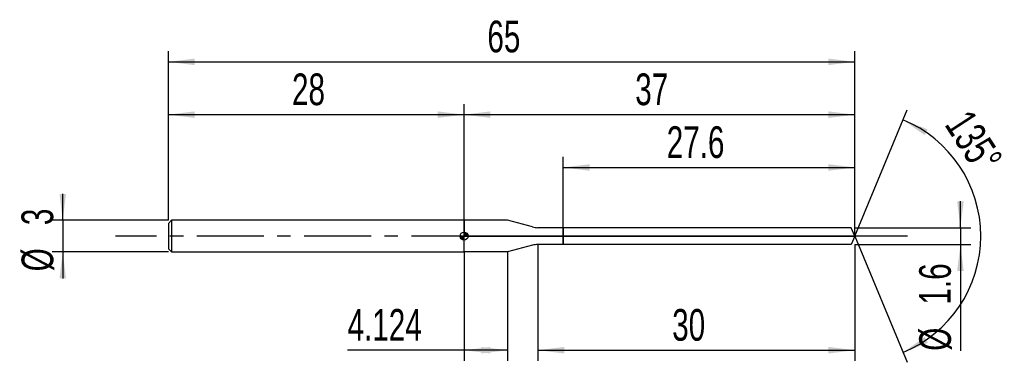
# Model space of a CAD drawing. Extents: x -14.1 to 79.2, y -11.9 to 20.5.
import ezdxf
from ezdxf.enums import TextEntityAlignment as Align

# ---------------------------------------------------------------- set-up
doc = ezdxf.new("R2010")
doc.units = 0
doc.linetypes.add('CENTER', pattern=[10.16, 6.35, -1.27, 1.27, -1.27])
doc.layers.get('0').update_dxf_attribs({"linetype": 'CONTINUOUS'})
for name, color, linetype in [('1', 4, 'CONTINUOUS'), ('2', 7, 'CONTINUOUS'), ('4', 2, 'CENTER'), ('CUT', 1, 'CONTINUOUS'), ('NOCUT', 7, 'CONTINUOUS'), ('SK1', 4, 'CONTINUOUS'), ('SK2', 7, 'CONTINUOUS'), ('SK4', 2, 'CENTER')]:
    doc.layers.add(name, color=color, linetype=linetype)
doc.dimstyles.new('SLDDIMSTYLE0', dxfattribs={"dimtxt": 3, "dimasz": 2.5, "dimexe": 0, "dimexo": 0.0625, "dimgap": 0.75, "dimtad": 1, "dimrnd": 1e-09, "dimzin": 12, "dimsah": 1, "dimcen": 0.09, "dimazin": 3, "dimtfac": 1, "dimtofl": 0, "dimtmove": 0, "dimatfit": 3})
doc.dimstyles.new('SLDDIMSTYLE1', dxfattribs={"dimtxt": 3, "dimasz": 2.5, "dimexe": 0, "dimexo": 0.0625, "dimgap": 0.75, "dimtad": 1, "dimrnd": 1e-09, "dimzin": 12, "dimsah": 1, "dimcen": 0.09, "dimazin": 3, "dimtfac": 1, "dimtmove": 0, "dimatfit": 3})
doc.dimstyles.new('SLDDIMSTYLE2', dxfattribs={"dimtxt": 3, "dimasz": 2.5, "dimexe": 0, "dimexo": 0.0625, "dimgap": 0.75, "dimtad": 1, "dimzin": 12, "dimsah": 1, "dimcen": 0.09, "dimazin": 3, "dimtfac": 1, "dimtofl": 0, "dimtmove": 0, "dimatfit": 3})

# ---------------------------------------------------------------- blocks, each defined once
blk = doc.blocks.new('_D')
at = {"layer": '2'}
for p, q in [((35, -0.8), (35, -11.8)), ((65, -0.8), (65, -11.8)), ((35, -10.8), (65, -10.8))]:
    blk.add_line(p, q, dxfattribs=at)
for points in [[(35, -10.8), (37.5, -11.11), (37.5, -10.49)], [(65, -10.8), (62.5, -10.49), (62.5, -11.11)]]:
    blk.add_solid(points, dxfattribs=at)
at = {"layer": '2', "width": 0.7}
blk.add_text('30', height=3, dxfattribs=at).set_placement((47.708, -10.8), align=Align.BOTTOM_LEFT)
blk = doc.blocks.new('_D_1')
at = {"layer": '2'}
for p, q in [((75, 0.8), (75, 3.3)), ((65, 0.8), (76, 0.8)), ((75, 0.8), (75, -0.8)), ((65, -0.8), (76, -0.8)), ((75, -0.8), (75, -10.852))]:
    blk.add_line(p, q, dxfattribs=at)
for points in [[(75, 0.8), (75.31, 3.3), (74.69, 3.3)], [(75, -0.8), (74.69, -3.3), (75.31, -3.3)]]:
    blk.add_solid(points, dxfattribs=at)
at = {"layer": '2', "width": 0.7}
for s, p in [('1.6', (74.992, -6.478)), ('%%c', (75, -10.852))]:
    blk.add_text(s, height=3, rotation=90, dxfattribs=at).set_placement(p, align=Align.BOTTOM_LEFT)
blk = doc.blocks.new('_D_2')
at = {"layer": '2'}
for p, q in [((28, -1.5), (28, -11.8)), ((32.124, -1.5), (32.124, -11.8)), ((28, -10.8), (16.968, -10.8)), ((32.124, -10.8), (28, -10.8))]:
    blk.add_line(p, q, dxfattribs=at)
for points in [[(28, -10.8), (30.5, -11.11), (30.5, -10.49)], [(32.124, -10.8), (29.624, -10.49), (29.624, -11.11)]]:
    blk.add_solid(points, dxfattribs=at)
at = {"layer": '2', "width": 0.7}
blk.add_text('4.124', height=3, dxfattribs=at).set_placement((16.968, -10.8), align=Align.BOTTOM_LEFT)
blk = doc.blocks.new('_D_3')
at = {"layer": '2'}
for p, q in [((37.4, 0.8), (37.4, 7.5)), ((65, 0.8), (65, 7.5)), ((37.4, 6.5), (65, 6.5))]:
    blk.add_line(p, q, dxfattribs=at)
for points in [[(37.4, 6.5), (39.9, 6.19), (39.9, 6.81)], [(65, 6.5), (62.5, 6.81), (62.5, 6.19)]]:
    blk.add_solid(points, dxfattribs=at)
at = {"layer": '2', "width": 0.7}
blk.add_text('27.6', height=3, dxfattribs=at).set_placement((47.19, 6.5), align=Align.BOTTOM_LEFT)
blk = doc.blocks.new('_D_4')
at = {"layer": '2'}
for q in [(69.942, 11.945), (69.942, -11.945)]:
    blk.add_line((65, 0), q, dxfattribs=at)
blk.add_arc((65, 0), 11.927, 292.47733, 67.52267, dxfattribs=at)
for points in [[(69.56, 11.021), (71.612, 9.559), (71.906, 10.105)], [(69.56, -11.021), (71.906, -10.105), (71.612, -9.559)]]:
    blk.add_solid(points, dxfattribs=at)
at = {"layer": '2', "width": 0.7}
blk.add_text('135°', height=3, rotation=-56.97613, dxfattribs=at).set_placement((72.677, 10.074), align=Align.BOTTOM_LEFT)
blk = doc.blocks.new('_D_5')
at = {"layer": 'SK2'}
for p, q in [((0, 1.5), (0, 17.5)), ((65, 1.5), (65, 17.5)), ((0, 16.5), (65, 16.5))]:
    blk.add_line(p, q, dxfattribs=at)
for points in [[(0, 16.5), (2.5, 16.19), (2.5, 16.81)], [(65, 16.5), (62.5, 16.81), (62.5, 16.19)]]:
    blk.add_solid(points, dxfattribs=at)
at = {"layer": 'SK2', "width": 0.7}
blk.add_text('65', height=3, dxfattribs=at).set_placement((30.208, 16.5), align=Align.BOTTOM_LEFT)
blk = doc.blocks.new('_D_6')
at = {"layer": 'SK2'}
for p, q in [((0, 1.5), (0, 12.5)), ((28, 1.5), (28, 12.5)), ((0, 11.5), (28, 11.5))]:
    blk.add_line(p, q, dxfattribs=at)
for points in [[(0, 11.5), (2.5, 11.19), (2.5, 11.81)], [(28, 11.5), (25.5, 11.81), (25.5, 11.19)]]:
    blk.add_solid(points, dxfattribs=at)
at = {"layer": 'SK2', "width": 0.7}
blk.add_text('28', height=3, dxfattribs=at).set_placement((11.708, 11.5), align=Align.BOTTOM_LEFT)
blk = doc.blocks.new('_D_7')
at = {"layer": 'SK2'}
for p, q in [((28, 0), (28, 12.5)), ((65, 0), (65, 12.5)), ((28, 11.5), (65, 11.5))]:
    blk.add_line(p, q, dxfattribs=at)
for points in [[(28, 11.5), (30.5, 11.19), (30.5, 11.81)], [(65, 11.5), (62.5, 11.81), (62.5, 11.19)]]:
    blk.add_solid(points, dxfattribs=at)
at = {"layer": 'SK2', "width": 0.7}
blk.add_text('37', height=3, dxfattribs=at).set_placement((44.208, 11.5), align=Align.BOTTOM_LEFT)
blk = doc.blocks.new('_D_8')
at = {"layer": 'SK2'}
for p, q in [((-10, 1.5), (-10, 4)), ((0, 1.5), (-11, 1.5)), ((-10, 1.5), (-10, -1.5)), ((0, -1.5), (-11, -1.5)), ((-10, -1.5), (-10, -4))]:
    blk.add_line(p, q, dxfattribs=at)
for points in [[(-10, 1.5), (-9.69, 4), (-10.31, 4)], [(-10, -1.5), (-10.31, -4), (-9.69, -4)]]:
    blk.add_solid(points, dxfattribs=at)
at = {"layer": 'SK2', "width": 0.7}
for s, p in [('3', (-10.008, 1.041)), ('%%c', (-10, -3.333))]:
    blk.add_text(s, height=3, rotation=90, dxfattribs=at).set_placement(p, align=Align.BOTTOM_LEFT)
blk = doc.blocks.new('*U11')
at = {"color": 0, "linetype": 'CONTINUOUS'}
for points in [[(0, 0), (0, 0.375), (0.073, 0)], [(0.073, 0), (0, 0.375), (0.073, 0.368)], [(0.073, 0), (0.073, 0.368), (0.144, 0)], [(0.144, 0), (0.073, 0.368), (0.144, 0.346)], [(0.144, 0), (0.144, 0.346), (0.208, 0)], [(0.208, 0), (0.144, 0.346), (0.208, 0.312)], [(0.208, 0), (0.208, 0.312), (0.265, 0)], [(0.265, 0), (0.208, 0.312), (0.265, 0.265)], [(0.265, 0), (0.265, 0.265), (0.312, 0)], [(0.312, 0), (0.265, 0.265), (0.312, 0.208)], [(0.312, 0), (0.312, 0.208), (0.346, 0)], [(0.346, 0), (0.312, 0.208), (0.346, 0.144)], [(0.346, 0), (0.346, 0.144), (0.368, 0)], [(0.368, 0), (0.346, 0.144), (0.368, 0.073)], [(0.368, 0), (0.368, 0.073), (0.375, 0)]]:
    blk.add_solid(points, dxfattribs=at)
blk = doc.blocks.new('*U12')
at = {"color": 0, "linetype": 'CONTINUOUS'}
for points in [[(-0.369, -0.065), (-0.375, 0), (-0.369, 0)], [(-0.369, -0.065), (-0.369, 0), (-0.352, -0.128)], [(-0.352, -0.128), (-0.369, 0), (-0.352, 0)], [(-0.352, -0.128), (-0.352, 0), (-0.325, -0.188)], [(-0.325, -0.188), (-0.352, 0), (-0.325, 0)], [(-0.325, -0.188), (-0.325, 0), (-0.287, -0.241)], [(-0.287, -0.241), (-0.325, 0), (-0.287, 0)], [(-0.287, -0.241), (-0.287, 0), (-0.241, -0.287)], [(-0.241, -0.287), (-0.287, 0), (-0.241, 0)], [(-0.241, -0.287), (-0.241, 0), (-0.188, -0.325)], [(-0.188, -0.325), (-0.241, 0), (-0.188, 0)], [(-0.188, -0.325), (-0.188, 0), (-0.128, -0.352)], [(-0.128, -0.352), (-0.188, 0), (-0.128, 0)], [(-0.128, -0.352), (-0.128, 0), (-0.065, -0.369)], [(-0.065, -0.369), (-0.128, 0), (-0.065, 0)], [(-0.065, -0.369), (-0.065, 0), (0, -0.375)], [(0, -0.375), (-0.065, 0), (0, 0)]]:
    blk.add_solid(points, dxfattribs=at)
blk = doc.blocks.new('SW_DOWELSYMBOL_0')
at = {"layer": 'SK1', "color": 0}
blk.add_circle((0, 0), 0.375, dxfattribs=at)
at = {"color": 0, "linetype": 'CONTINUOUS'}
for name in ['*U12', '*U11']:
    blk.add_blockref(name, (0, 0), dxfattribs=at)

msp = doc.modelspace()

# ---------------------------------------------------------------- linework, layer by layer
at = {"layer": '1'}
for p, q in [((32.124, 1.5), (28, 1.5)), ((28, 1.5), (28, 0)), ((34.482, 0.868), (32.124, 1.5)), ((28, -1.5), (28, 0)), ((37.4, 0.8), (35, 0.8)), ((64.669, 0.8), (37.4, 0.8)), ((37.4, 0.8), (37.4, 0)), ((37.4, 0), (37.4, 0.8)), ((37.4, -0.8), (37.4, 0)), ((37.4, 0), (37.4, -0.8)), ((65, 0), (64.669, 0.8)), ((65, 0), (64.669, -0.8)), ((34.482, -0.868), (32.124, -1.5)), ((37.4, -0.8), (35, -0.8)), ((64.669, -0.8), (37.4, -0.8)), ((32.124, -1.5), (28, -1.5))]:
    msp.add_line(p, q, dxfattribs=at)
for centre, start, end in [((35, 2.8), 255, 270), ((35, -2.8), 90, 105)]:
    msp.add_arc(centre, 2, start, end, dxfattribs=at)
at = {"layer": '4'}
msp.add_line((65, 0), (28, 0), dxfattribs=at)
at = {"layer": 'CUT'}
for p, q in [((64.669, 0.8), (37.4, 0.8)), ((37.4, 0.8), (37.4, 0)), ((37.4, 0), (65, 0)), ((65, 0), (64.669, 0.8))]:
    msp.add_line(p, q, dxfattribs=at)
at = {"layer": 'NOCUT'}
for p, q in [((32.124, 1.5), (28, 1.5)), ((28, 1.5), (28, 0)), ((34.482, 0.868), (32.124, 1.5)), ((28, 0), (37.4, 0)), ((37.4, 0.8), (35, 0.8)), ((37.4, 0), (37.4, 0.8))]:
    msp.add_line(p, q, dxfattribs=at)
msp.add_arc((35, 2.8), 2, 255, 270, dxfattribs=at)
at = {"layer": 'SK1'}
for p, q in [((0.3, 1.5), (0, 1.2)), ((0, 1.2), (0, 0)), ((28, 1.5), (0.3, 1.5)), ((0.3, 1.5), (0.3, -1.5)), ((0, 0), (0, -1.2)), ((0, -1.2), (0.3, -1.5)), ((0.3, -1.5), (28, -1.5))]:
    msp.add_line(p, q, dxfattribs=at)
msp.add_circle((28, 0), 0.375, dxfattribs=at)
at = {"layer": 'SK4'}
msp.add_line((70, 0), (-5, 0), dxfattribs=at)

# ---------------------------------------------------------------- block references
at = {"layer": 'SK1'}
msp.add_blockref('SW_DOWELSYMBOL_0', (28, 0), dxfattribs=at)

# ---------------------------------------------------------------- texts
at = {"layer": 'SK2', "width": 0.7}
msp.add_text('AP1', height=0.05, dxfattribs=at).set_placement((28, -0.018), align=Align.BOTTOM_LEFT)

# ---------------------------------------------------------------- dimensions: what is measured, and where the dimension line sits
at = {"layer": '2'}
dim = msp.add_angular_dim_2l(base=(76.927, 0), line1=((65, 0), (64.669, 0.8)), line2=((64.669, -0.8), (65, 0)), dimstyle='SLDDIMSTYLE2', dxfattribs=at)
dim.commit()
dim.dimension.update_dxf_attribs({"geometry": '_D_4', "text_midpoint": (75, 6.5), "dimtype": 162})
for base, p1, p2, picture, middle in [((65, 6.5), (37.4, 0.8), (65, 0.8), '_D_3', (51.2, 6.5)), ((65, -10.8), (35, -0.8), (65, -0.8), '_D', (50, -10.8)), ((28, -10.8), (32.124, -1.5), (28, -1.5), '_D_2', (22.124, -10.8))]:
    dim = msp.add_linear_dim(base=base, p1=p1, p2=p2, dimstyle='SLDDIMSTYLE0', dxfattribs=at)
    dim.commit()
    dim.dimension.update_dxf_attribs({"geometry": picture, "text_midpoint": middle, "dimtype": 160})
dim = msp.add_linear_dim(base=(75, -0.8), p1=(65, 0.8), p2=(65, -0.8), angle=90, text='%%c<>', dimstyle='SLDDIMSTYLE1', dxfattribs=at)
dim.commit()
dim.dimension.update_dxf_attribs({"geometry": '_D_1', "text_midpoint": (75, -5.8), "dimtype": 160})
at = {"layer": 'SK2'}
for base, p1, p2, picture, middle in [((65, 16.5), (0, 1.5), (65, 1.5), '_D_5', (32.5, 16.5)), ((28, 11.5), (0, 1.5), (28, 1.5), '_D_6', (14, 11.5)), ((65, 11.5), (28, 0), (65, 0), '_D_7', (46.5, 11.5))]:
    dim = msp.add_linear_dim(base=base, p1=p1, p2=p2, dimstyle='SLDDIMSTYLE0', dxfattribs=at)
    dim.commit()
    dim.dimension.update_dxf_attribs({"geometry": picture, "text_midpoint": middle, "dimtype": 160})
dim = msp.add_linear_dim(base=(-10, -1.5), p1=(0, 1.5), p2=(0, -1.5), angle=90, text='%%c<>', dimstyle='SLDDIMSTYLE1', dxfattribs=at)
dim.commit()
dim.dimension.update_dxf_attribs({"geometry": '_D_8', "text_midpoint": (-10, 0), "dimtype": 160})

doc.saveas('drawing.dxf')
